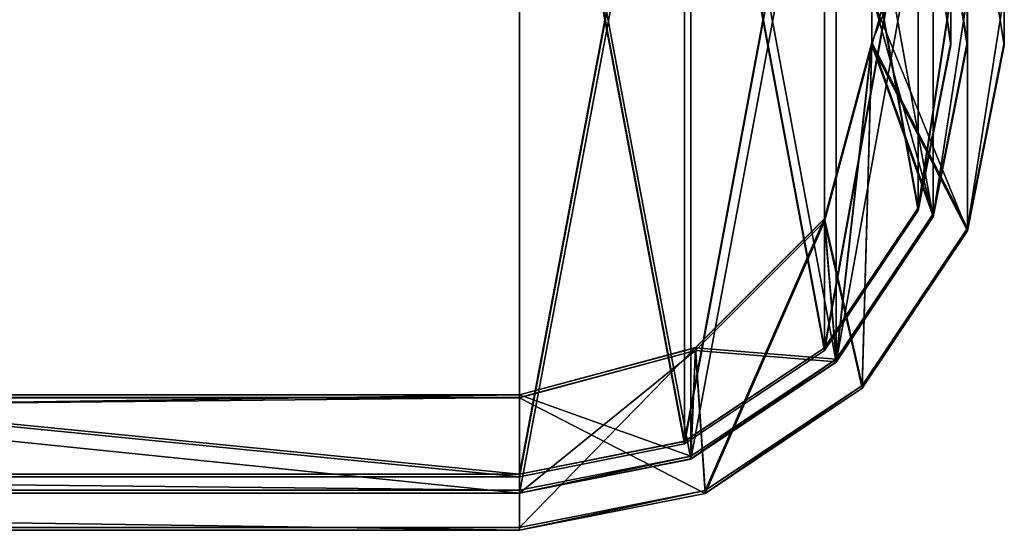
# Model space of a CAD drawing. Extents: x 3 to 633, y 0 to 102.
# Tile 7 of 8: x 572 to 633, y 0 to 32. Entities that reach past the tile are written whole.
import ezdxf

# ---------------------------------------------------------------- set-up
doc = ezdxf.new("R2010")
doc.units = 0
doc.header["$LTSCALE"] = 25.4
doc.layers.get('0').update_dxf_attribs({"color": 13, "linetype": 'CONTINUOUS'})

# ---------------------------------------------------------------- blocks, each defined once
blk = doc.blocks.new('SOFT-WALL-LED-60X6-7541-75')
at = {"color": 251}
for p, q in [((624.95, 30.609, 0.498), (624.95, 33.609, 0.508)), ((624.95, 30.609, 0.498), (624.95, 33.609, 0.508)), ((624.95, 30.602, 2.798), (624.95, 33.602, 2.808)), ((624.95, 30.602, 2.798), (624.95, 33.602, 2.808)), ((630.85, 33.602, 2.808), (630.85, 30.602, 2.798)), ((630.85, 33.602, 2.808), (630.85, 30.602, 2.798)), ((633.15, 30.609, 0.498), (633.15, 33.609, 0.508)), ((633.15, 30.609, 0.498), (633.15, 33.609, 0.508)), ((624.95, 30.434, 58.198), (624.95, 33.434, 58.207)), ((624.95, 30.434, 58.198), (624.95, 33.434, 58.207)), ((624.95, 33.427, 60.507), (624.95, 30.427, 60.498)), ((624.95, 33.427, 60.507), (624.95, 30.427, 60.498)), ((630.85, 30.434, 58.198), (630.85, 33.434, 58.207)), ((630.85, 30.434, 58.198), (630.85, 33.434, 58.207)), ((633.15, 33.427, 60.507), (633.15, 30.427, 60.498)), ((633.15, 33.427, 60.507), (633.15, 30.427, 60.498)), ((622.029, 19.709, 0.465), (624.95, 30.609, 0.498)), ((622.029, 19.709, 0.465), (624.95, 30.609, 0.498)), ((622.029, 19.702, 2.765), (624.95, 30.602, 2.798)), ((622.029, 19.702, 2.765), (624.95, 30.602, 2.798)), ((624.95, 30.602, 2.798), (624.95, 30.609, 0.498)), ((624.95, 30.602, 2.798), (624.95, 30.609, 0.498)), ((630.85, 30.602, 2.798), (628.741, 20.002, 2.766)), ((630.85, 30.602, 2.798), (628.741, 20.002, 2.766)), ((630.85, 30.602, 2.798), (630.85, 30.434, 58.198)), ((630.85, 30.602, 2.798), (630.85, 30.434, 58.198)), ((630.866, 19.129, 0.464), (633.15, 30.609, 0.498)), ((630.866, 19.129, 0.464), (633.15, 30.609, 0.498)), ((633.15, 30.427, 60.498), (633.15, 30.609, 0.498)), ((633.15, 30.427, 60.498), (633.15, 30.609, 0.498)), ((622.029, 19.534, 58.165), (624.95, 30.434, 58.198)), ((622.029, 19.534, 58.165), (624.95, 30.434, 58.198)), ((624.95, 30.427, 60.498), (622.029, 19.527, 60.465)), ((624.95, 30.427, 60.498), (622.029, 19.527, 60.465)), ((624.95, 30.427, 60.498), (624.95, 30.434, 58.198)), ((624.95, 30.427, 60.498), (624.95, 30.434, 58.198)), ((628.741, 19.834, 58.166), (630.85, 30.434, 58.198)), ((628.741, 19.834, 58.166), (630.85, 30.434, 58.198)), ((633.15, 30.427, 60.498), (630.866, 18.947, 60.463)), ((633.15, 30.427, 60.498), (630.866, 18.947, 60.463)), ((614.05, 11.73, 0.441), (622.029, 19.709, 0.465)), ((614.05, 11.73, 0.441), (622.029, 19.709, 0.465)), ((614.05, 11.723, 2.741), (622.029, 19.702, 2.765)), ((614.05, 11.723, 2.741), (622.029, 19.702, 2.765)), ((614.05, 11.555, 58.141), (622.029, 19.534, 58.165)), ((614.05, 11.555, 58.141), (622.029, 19.534, 58.165)), ((622.029, 19.527, 60.465), (614.05, 11.548, 60.441)), ((622.029, 19.527, 60.465), (614.05, 11.548, 60.441)), ((622.029, 19.709, 0.465), (622.029, 19.702, 2.765)), ((622.029, 19.709, 0.465), (622.029, 19.702, 2.765)), ((622.029, 19.527, 60.465), (622.029, 19.534, 58.165)), ((622.029, 19.527, 60.465), (622.029, 19.534, 58.165)), ((628.741, 20.002, 2.766), (622.737, 11.015, 2.739)), ((628.741, 20.002, 2.766), (622.737, 11.015, 2.739)), ((622.737, 10.847, 58.139), (628.741, 19.834, 58.166)), ((622.737, 10.847, 58.139), (628.741, 19.834, 58.166)), ((628.741, 19.834, 58.166), (628.741, 20.002, 2.766)), ((628.741, 19.834, 58.166), (628.741, 20.002, 2.766)), ((624.363, 9.396, 0.434), (630.866, 19.129, 0.464)), ((624.363, 9.396, 0.434), (630.866, 19.129, 0.464)), ((630.866, 18.947, 60.463), (624.363, 9.214, 60.434)), ((630.866, 18.947, 60.463), (624.363, 9.214, 60.434)), ((630.866, 18.947, 60.463), (630.866, 19.129, 0.464)), ((630.866, 18.947, 60.463), (630.866, 19.129, 0.464)), ((603.15, 8.809, 0.432), (614.05, 11.73, 0.441)), ((603.15, 8.809, 0.432), (614.05, 11.73, 0.441)), ((603.15, 8.802, 2.732), (614.05, 11.723, 2.741)), ((603.15, 8.802, 2.732), (614.05, 11.723, 2.741)), ((614.05, 11.73, 0.441), (614.05, 11.723, 2.741)), ((614.05, 11.73, 0.441), (614.05, 11.723, 2.741)), ((603.15, 8.634, 58.132), (614.05, 11.555, 58.141)), ((603.15, 8.634, 58.132), (614.05, 11.555, 58.141)), ((614.05, 11.548, 60.441), (603.15, 8.627, 60.432)), ((614.05, 11.548, 60.441), (603.15, 8.627, 60.432)), ((622.737, 11.015, 2.739), (613.75, 5.011, 2.721)), ((622.737, 11.015, 2.739), (613.75, 5.011, 2.721)), ((614.05, 11.548, 60.441), (614.05, 11.555, 58.141)), ((614.05, 11.548, 60.441), (614.05, 11.555, 58.141)), ((622.737, 10.847, 58.139), (622.737, 11.015, 2.739)), ((622.737, 10.847, 58.139), (622.737, 11.015, 2.739)), ((613.75, 4.843, 58.121), (622.737, 10.847, 58.139)), ((613.75, 4.843, 58.121), (622.737, 10.847, 58.139)), ((614.63, 2.893, 0.414), (624.363, 9.396, 0.434)), ((614.63, 2.893, 0.414), (624.363, 9.396, 0.434)), ((624.363, 9.214, 60.434), (614.63, 2.711, 60.414)), ((624.363, 9.214, 60.434), (614.63, 2.711, 60.414)), ((624.363, 9.214, 60.434), (624.363, 9.396, 0.434)), ((624.363, 9.214, 60.434), (624.363, 9.396, 0.434)), ((33.15, 8.809, 0.432), (603.15, 8.809, 0.432)), ((33.15, 8.809, 0.432), (603.15, 8.809, 0.432)), ((33.15, 8.802, 2.732), (603.15, 8.802, 2.732)), ((33.15, 8.802, 2.732), (603.15, 8.802, 2.732)), ((33.15, 8.634, 58.132), (603.15, 8.634, 58.132)), ((33.15, 8.634, 58.132), (603.15, 8.634, 58.132)), ((603.15, 8.627, 60.432), (33.15, 8.627, 60.432)), ((603.15, 8.627, 60.432), (33.15, 8.627, 60.432)), ((603.15, 8.802, 2.732), (603.15, 8.809, 0.432)), ((603.15, 8.802, 2.732), (603.15, 8.809, 0.432)), ((603.15, 8.627, 60.432), (603.15, 8.634, 58.132)), ((603.15, 8.627, 60.432), (603.15, 8.634, 58.132)), ((613.75, 5.011, 2.721), (603.15, 2.902, 2.714)), ((613.75, 5.011, 2.721), (603.15, 2.902, 2.714)), ((613.75, 4.843, 58.121), (613.75, 5.011, 2.721)), ((613.75, 4.843, 58.121), (613.75, 5.011, 2.721)), ((603.15, 2.734, 58.114), (613.75, 4.843, 58.121)), ((603.15, 2.734, 58.114), (613.75, 4.843, 58.121)), ((603.15, 2.902, 2.714), (33.15, 2.902, 2.714)), ((603.15, 2.902, 2.714), (33.15, 2.902, 2.714)), ((33.15, 2.734, 58.114), (603.15, 2.734, 58.114)), ((33.15, 2.734, 58.114), (603.15, 2.734, 58.114)), ((603.15, 2.902, 2.714), (603.15, 2.734, 58.114)), ((603.15, 2.902, 2.714), (603.15, 2.734, 58.114)), ((603.15, 0.609, 0.407), (614.63, 2.893, 0.414)), ((603.15, 0.609, 0.407), (614.63, 2.893, 0.414)), ((614.63, 2.711, 60.414), (603.15, 0.427, 60.407)), ((614.63, 2.711, 60.414), (603.15, 0.427, 60.407)), ((614.63, 2.711, 60.414), (614.63, 2.893, 0.414)), ((614.63, 2.711, 60.414), (614.63, 2.893, 0.414)), ((33.15, 0.609, 0.407), (603.15, 0.609, 0.407)), ((33.15, 0.609, 0.407), (603.15, 0.609, 0.407)), ((603.15, 0.427, 60.407), (603.15, 0.609, 0.407)), ((603.15, 0.427, 60.407), (603.15, 0.609, 0.407)), ((603.15, 0.427, 60.407), (33.15, 0.427, 60.407)), ((603.15, 0.427, 60.407), (33.15, 0.427, 60.407))]:
    blk.add_line(p, q, dxfattribs=at)
at = {"color": 7}
for p, q in [((629.85, 30.601, 3.298), (629.85, 33.601, 3.308)), ((629.85, 30.601, 3.298), (629.85, 33.601, 3.308)), ((629.85, 33.598, 4.308), (629.85, 30.598, 4.298)), ((629.85, 33.598, 4.308), (629.85, 30.598, 4.298)), ((630.85, 30.426, 60.998), (630.85, 33.426, 61.007)), ((630.85, 30.426, 60.998), (630.85, 33.426, 61.007)), ((630.85, 33.423, 62.007), (630.85, 30.423, 61.998)), ((630.85, 33.423, 62.007), (630.85, 30.423, 61.998)), ((627.818, 20.383, 3.267), (629.85, 30.601, 3.298)), ((627.818, 20.383, 3.267), (629.85, 30.601, 3.298)), ((629.85, 30.598, 4.298), (627.818, 20.38, 4.267)), ((629.85, 30.598, 4.298), (627.818, 20.38, 4.267)), ((629.85, 30.601, 3.298), (629.85, 30.598, 4.298)), ((629.85, 30.601, 3.298), (629.85, 30.598, 4.298)), ((628.741, 19.825, 60.966), (630.85, 30.426, 60.998)), ((628.741, 19.825, 60.966), (630.85, 30.426, 60.998)), ((630.85, 30.423, 61.998), (628.741, 19.822, 61.966)), ((630.85, 30.423, 61.998), (628.741, 19.822, 61.966)), ((630.85, 30.426, 60.998), (630.85, 30.423, 61.998)), ((630.85, 30.426, 60.998), (630.85, 30.423, 61.998)), ((622.03, 11.721, 3.241), (627.818, 20.383, 3.267)), ((622.03, 11.721, 3.241), (627.818, 20.383, 3.267)), ((627.818, 20.38, 4.267), (622.03, 11.718, 4.241)), ((627.818, 20.38, 4.267), (622.03, 11.718, 4.241)), ((627.818, 20.383, 3.267), (627.818, 20.38, 4.267)), ((627.818, 20.383, 3.267), (627.818, 20.38, 4.267)), ((622.737, 10.839, 60.939), (628.741, 19.825, 60.966)), ((622.737, 10.839, 60.939), (628.741, 19.825, 60.966)), ((628.741, 19.822, 61.966), (622.737, 10.836, 61.939)), ((628.741, 19.822, 61.966), (622.737, 10.836, 61.939)), ((628.741, 19.825, 60.966), (628.741, 19.822, 61.966)), ((628.741, 19.825, 60.966), (628.741, 19.822, 61.966)), ((613.368, 5.933, 3.224), (622.03, 11.721, 3.241)), ((613.368, 5.933, 3.224), (622.03, 11.721, 3.241)), ((622.03, 11.718, 4.241), (613.368, 5.93, 4.224)), ((622.03, 11.718, 4.241), (613.368, 5.93, 4.224)), ((622.03, 11.721, 3.241), (622.03, 11.718, 4.241)), ((622.03, 11.721, 3.241), (622.03, 11.718, 4.241)), ((613.75, 4.834, 60.92), (622.737, 10.839, 60.939)), ((613.75, 4.834, 60.92), (622.737, 10.839, 60.939)), ((622.737, 10.836, 61.939), (613.75, 4.831, 61.92)), ((622.737, 10.836, 61.939), (613.75, 4.831, 61.92)), ((622.737, 10.839, 60.939), (622.737, 10.836, 61.939)), ((622.737, 10.839, 60.939), (622.737, 10.836, 61.939)), ((603.15, 3.901, 3.217), (613.368, 5.933, 3.224)), ((603.15, 3.901, 3.217), (613.368, 5.933, 3.224)), ((613.368, 5.93, 4.224), (603.15, 3.898, 4.217)), ((613.368, 5.93, 4.224), (603.15, 3.898, 4.217)), ((613.368, 5.933, 3.224), (613.368, 5.93, 4.224)), ((613.368, 5.933, 3.224), (613.368, 5.93, 4.224)), ((603.15, 2.726, 60.914), (613.75, 4.834, 60.92)), ((603.15, 2.726, 60.914), (613.75, 4.834, 60.92)), ((613.75, 4.831, 61.92), (603.15, 2.723, 61.914)), ((613.75, 4.831, 61.92), (603.15, 2.723, 61.914)), ((613.75, 4.834, 60.92), (613.75, 4.831, 61.92)), ((613.75, 4.834, 60.92), (613.75, 4.831, 61.92)), ((33.15, 3.901, 3.217), (603.15, 3.901, 3.217)), ((33.15, 3.901, 3.217), (603.15, 3.901, 3.217)), ((603.15, 3.898, 4.217), (33.15, 3.898, 4.217)), ((603.15, 3.898, 4.217), (33.15, 3.898, 4.217)), ((603.15, 3.901, 3.217), (603.15, 3.898, 4.217)), ((603.15, 3.901, 3.217), (603.15, 3.898, 4.217)), ((33.15, 2.726, 60.914), (603.15, 2.726, 60.914)), ((33.15, 2.726, 60.914), (603.15, 2.726, 60.914)), ((603.15, 2.723, 61.914), (33.15, 2.723, 61.914)), ((603.15, 2.723, 61.914), (33.15, 2.723, 61.914)), ((603.15, 2.726, 60.914), (603.15, 2.723, 61.914)), ((603.15, 2.726, 60.914), (603.15, 2.723, 61.914))]:
    blk.add_line(p, q, dxfattribs=at)
at = {"color": 0}
for p, q in [((629.85, 30.439, 56.698), (629.85, 33.439, 56.707)), ((629.85, 30.439, 56.698), (629.85, 33.439, 56.707)), ((629.85, 33.436, 57.707), (629.85, 30.436, 57.698)), ((629.85, 33.436, 57.707), (629.85, 30.436, 57.698)), ((627.818, 20.221, 56.667), (629.85, 30.439, 56.698)), ((627.818, 20.221, 56.667), (629.85, 30.439, 56.698)), ((629.85, 30.436, 57.698), (627.818, 20.218, 57.667)), ((629.85, 30.436, 57.698), (627.818, 20.218, 57.667)), ((629.85, 30.439, 56.698), (629.85, 30.436, 57.698)), ((629.85, 30.439, 56.698), (629.85, 30.436, 57.698)), ((622.03, 11.559, 56.641), (627.818, 20.221, 56.667)), ((622.03, 11.559, 56.641), (627.818, 20.221, 56.667)), ((627.818, 20.218, 57.667), (622.03, 11.556, 57.641)), ((627.818, 20.218, 57.667), (622.03, 11.556, 57.641)), ((627.818, 20.218, 57.667), (627.818, 20.221, 56.667)), ((627.818, 20.218, 57.667), (627.818, 20.221, 56.667)), ((613.368, 5.771, 56.623), (622.03, 11.559, 56.641)), ((613.368, 5.771, 56.623), (622.03, 11.559, 56.641)), ((622.03, 11.556, 57.641), (613.368, 5.768, 57.623)), ((622.03, 11.556, 57.641), (613.368, 5.768, 57.623)), ((622.03, 11.556, 57.641), (622.03, 11.559, 56.641)), ((622.03, 11.556, 57.641), (622.03, 11.559, 56.641)), ((603.15, 3.739, 56.617), (613.368, 5.771, 56.623)), ((603.15, 3.739, 56.617), (613.368, 5.771, 56.623)), ((613.368, 5.768, 57.623), (603.15, 3.736, 57.617)), ((613.368, 5.768, 57.623), (603.15, 3.736, 57.617)), ((613.368, 5.768, 57.623), (613.368, 5.771, 56.623)), ((613.368, 5.768, 57.623), (613.368, 5.771, 56.623)), ((33.15, 3.739, 56.617), (603.15, 3.739, 56.617)), ((33.15, 3.739, 56.617), (603.15, 3.739, 56.617)), ((603.15, 3.736, 57.617), (33.15, 3.736, 57.617)), ((603.15, 3.736, 57.617), (33.15, 3.736, 57.617)), ((603.15, 3.739, 56.617), (603.15, 3.736, 57.617)), ((603.15, 3.739, 56.617), (603.15, 3.736, 57.617))]:
    blk.add_line(p, q, dxfattribs=at)
at = {"color": 251}
mesh = blk.add_polyface(dxfattribs=at)
corners = [(5.434, 45.09, 0.542), (3.15, 30.609, 0.498), (3.15, 33.609, 0.508), (5.434, 19.129, 0.464), (11.937, 54.822, 0.572), (11.35, 33.609, 0.508), (14.271, 44.509, 0.541), (21.669, 61.325, 0.592), (22.25, 52.488, 0.565), (33.15, 63.609, 0.599), (33.15, 55.409, 0.574), (603.15, 63.609, 0.599), (603.15, 55.409, 0.574), (614.63, 61.325, 0.592), (614.05, 52.488, 0.565), (622.029, 44.509, 0.541), (624.363, 54.822, 0.572), (624.95, 33.609, 0.508), (630.866, 45.09, 0.542), (624.95, 30.609, 0.498), (11.35, 30.609, 0.498), (11.937, 9.396, 0.434), (14.271, 19.709, 0.465), (21.669, 2.893, 0.414), (22.25, 11.73, 0.441), (33.15, 0.609, 0.407), (33.15, 8.809, 0.432), (603.15, 8.809, 0.432), (603.15, 0.609, 0.407), (614.05, 11.73, 0.441), (614.63, 2.893, 0.414), (622.029, 19.709, 0.465), (624.363, 9.396, 0.434), (630.866, 19.129, 0.464), (633.15, 33.609, 0.508), (633.15, 30.609, 0.498)]
mesh.append_faces([[corners[k] for k in face] for face in [(0, 1, 2), (33, 34, 35)]], dxfattribs={"vtx0": -1, "color": 251})
mesh.append_faces([[corners[k] for k in face] for face in [(1, 0, 3), (5, 4, 6), (6, 7, 8), (8, 9, 10), (10, 11, 12), (12, 13, 14), (14, 13, 15), (15, 16, 17), (17, 18, 19), (3, 20, 21), (20, 3, 5), (21, 22, 23), (23, 24, 25), (25, 27, 28), (28, 29, 30), (30, 31, 32), (32, 19, 33)]], dxfattribs={"vtx0": -1, "vtx1": -1, "color": 251})
mesh.append_faces([[corners[k] for k in face] for face in [(3, 4, 5), (33, 19, 18)]], dxfattribs={"vtx0": -1, "vtx1": -1, "vtx2": -1, "color": 251})
mesh.append_faces([[corners[k] for k in face] for face in [(3, 0, 4), (6, 4, 7), (8, 7, 9), (10, 9, 11), (12, 11, 13), (15, 13, 16), (17, 16, 18), (21, 20, 22), (23, 22, 24), (25, 24, 26), (25, 26, 27), (28, 27, 29), (30, 29, 31), (32, 31, 19), (33, 18, 34)]], dxfattribs={"vtx0": -1, "vtx2": -1, "color": 251})
mesh = blk.add_polyface(dxfattribs=at)
corners = [(5.434, 18.947, 60.463), (3.15, 33.427, 60.507), (3.15, 30.427, 60.498), (5.434, 44.908, 60.542), (11.937, 9.214, 60.434), (11.35, 30.427, 60.498), (14.271, 19.527, 60.465), (21.669, 2.711, 60.414), (22.25, 11.548, 60.441), (33.15, 0.427, 60.407), (33.15, 8.627, 60.432), (603.15, 0.427, 60.407), (603.15, 8.627, 60.432), (614.63, 2.711, 60.414), (614.05, 11.548, 60.441), (622.029, 19.527, 60.465), (624.363, 9.214, 60.434), (624.95, 30.427, 60.498), (630.866, 18.947, 60.463), (624.95, 33.427, 60.507), (11.35, 33.427, 60.507), (11.937, 54.64, 60.572), (14.271, 44.327, 60.54), (21.669, 61.143, 60.591), (22.25, 52.306, 60.565), (33.15, 63.427, 60.598), (33.15, 55.227, 60.573), (603.15, 55.227, 60.573), (603.15, 63.427, 60.598), (614.05, 52.306, 60.565), (614.63, 61.143, 60.591), (622.029, 44.327, 60.54), (624.363, 54.64, 60.572), (630.866, 44.908, 60.542), (633.15, 30.427, 60.498), (633.15, 33.427, 60.507)]
mesh.append_faces([[corners[k] for k in face] for face in [(0, 1, 2), (33, 34, 35)]], dxfattribs={"vtx0": -1, "color": 251})
mesh.append_faces([[corners[k] for k in face] for face in [(1, 0, 3), (5, 4, 6), (6, 7, 8), (8, 9, 10), (10, 11, 12), (12, 13, 14), (14, 13, 15), (15, 16, 17), (17, 18, 19), (3, 20, 21), (20, 3, 5), (21, 22, 23), (23, 24, 25), (25, 27, 28), (28, 29, 30), (30, 31, 32), (32, 19, 33)]], dxfattribs={"vtx0": -1, "vtx1": -1, "color": 251})
mesh.append_faces([[corners[k] for k in face] for face in [(3, 4, 5), (33, 19, 18)]], dxfattribs={"vtx0": -1, "vtx1": -1, "vtx2": -1, "color": 251})
mesh.append_faces([[corners[k] for k in face] for face in [(3, 0, 4), (6, 4, 7), (8, 7, 9), (10, 9, 11), (12, 11, 13), (15, 13, 16), (17, 16, 18), (21, 20, 22), (23, 22, 24), (25, 24, 26), (25, 26, 27), (28, 27, 29), (30, 29, 31), (32, 31, 19), (33, 18, 34)]], dxfattribs={"vtx0": -1, "vtx2": -1, "color": 251})
mesh = blk.add_polyface(dxfattribs=at)
corners = [(7.559, 20.002, 2.766), (5.45, 33.602, 2.808), (5.45, 30.602, 2.798), (7.559, 44.202, 2.84), (13.563, 11.015, 2.739), (11.35, 30.602, 2.798), (14.271, 19.702, 2.765), (22.55, 5.011, 2.721), (22.25, 11.723, 2.741), (33.15, 8.802, 2.732), (33.15, 2.902, 2.714), (603.15, 2.902, 2.714), (603.15, 8.802, 2.732), (613.75, 5.011, 2.721), (614.05, 11.723, 2.741), (622.737, 11.015, 2.739), (622.029, 19.702, 2.765), (624.95, 30.602, 2.798), (628.741, 20.002, 2.766), (624.95, 33.602, 2.808), (11.35, 33.602, 2.808), (13.563, 53.189, 2.867), (14.271, 44.502, 2.841), (22.55, 59.193, 2.885), (22.25, 52.481, 2.865), (33.15, 55.402, 2.874), (33.15, 61.302, 2.892), (603.15, 55.402, 2.874), (603.15, 61.302, 2.892), (614.05, 52.481, 2.865), (613.75, 59.193, 2.885), (622.737, 53.189, 2.867), (622.029, 44.502, 2.841), (628.741, 44.202, 2.84), (630.85, 30.602, 2.798), (630.85, 33.602, 2.808)]
mesh.append_faces([[corners[k] for k in face] for face in [(0, 1, 2), (33, 34, 35)]], dxfattribs={"vtx0": -1, "color": 251})
mesh.append_faces([[corners[k] for k in face] for face in [(1, 0, 3), (5, 4, 6), (6, 7, 8), (8, 7, 9), (9, 11, 12), (12, 13, 14), (14, 15, 16), (16, 15, 17), (17, 18, 19), (3, 20, 21), (20, 3, 5), (21, 22, 23), (23, 25, 26), (26, 27, 28), (28, 29, 30), (30, 29, 31), (31, 19, 33)]], dxfattribs={"vtx0": -1, "vtx1": -1, "color": 251})
mesh.append_faces([[corners[k] for k in face] for face in [(3, 4, 5), (33, 19, 18)]], dxfattribs={"vtx0": -1, "vtx1": -1, "vtx2": -1, "color": 251})
mesh.append_faces([[corners[k] for k in face] for face in [(3, 0, 4), (6, 4, 7), (9, 7, 10), (9, 10, 11), (12, 11, 13), (14, 13, 15), (17, 15, 18), (21, 20, 22), (23, 22, 24), (23, 24, 25), (26, 25, 27), (28, 27, 29), (31, 29, 32), (31, 32, 19), (33, 18, 34)]], dxfattribs={"vtx0": -1, "vtx2": -1, "color": 251})
mesh = blk.add_polyface(dxfattribs=at)
corners = [(7.559, 44.034, 58.239), (5.45, 30.434, 58.198), (5.45, 33.434, 58.207), (7.559, 19.834, 58.166), (13.563, 53.021, 58.267), (11.35, 33.434, 58.207), (14.271, 44.334, 58.24), (22.55, 59.025, 58.285), (22.25, 52.313, 58.265), (33.15, 55.234, 58.273), (33.15, 61.134, 58.291), (603.15, 61.134, 58.291), (603.15, 55.234, 58.273), (613.75, 59.025, 58.285), (614.05, 52.313, 58.265), (622.737, 53.021, 58.267), (622.029, 44.334, 58.24), (624.95, 33.434, 58.207), (628.741, 44.034, 58.239), (624.95, 30.434, 58.198), (11.35, 30.434, 58.198), (13.563, 10.847, 58.139), (14.271, 19.534, 58.165), (22.55, 4.843, 58.121), (22.25, 11.555, 58.141), (33.15, 8.634, 58.132), (33.15, 2.734, 58.114), (603.15, 8.634, 58.132), (603.15, 2.734, 58.114), (614.05, 11.555, 58.141), (613.75, 4.843, 58.121), (622.737, 10.847, 58.139), (622.029, 19.534, 58.165), (628.741, 19.834, 58.166), (630.85, 33.434, 58.207), (630.85, 30.434, 58.198)]
mesh.append_faces([[corners[k] for k in face] for face in [(0, 1, 2), (33, 34, 35)]], dxfattribs={"vtx0": -1, "color": 251})
mesh.append_faces([[corners[k] for k in face] for face in [(1, 0, 3), (5, 4, 6), (6, 7, 8), (8, 7, 9), (9, 11, 12), (12, 13, 14), (14, 15, 16), (16, 15, 17), (17, 18, 19), (3, 20, 21), (20, 3, 5), (21, 22, 23), (23, 25, 26), (26, 27, 28), (28, 29, 30), (30, 29, 31), (31, 19, 33)]], dxfattribs={"vtx0": -1, "vtx1": -1, "color": 251})
mesh.append_faces([[corners[k] for k in face] for face in [(3, 4, 5), (33, 19, 18)]], dxfattribs={"vtx0": -1, "vtx1": -1, "vtx2": -1, "color": 251})
mesh.append_faces([[corners[k] for k in face] for face in [(3, 0, 4), (6, 4, 7), (9, 7, 10), (9, 10, 11), (12, 11, 13), (14, 13, 15), (17, 15, 18), (21, 20, 22), (23, 22, 24), (23, 24, 25), (26, 25, 27), (28, 27, 29), (31, 29, 32), (31, 32, 19), (33, 18, 34)]], dxfattribs={"vtx0": -1, "vtx2": -1, "color": 251})
at = {"color": 7}
mesh = blk.add_polyface(dxfattribs=at)
corners = [(7.559, 44.026, 61.039), (5.45, 30.426, 60.998), (5.45, 33.426, 61.007), (7.559, 19.825, 60.966), (13.563, 53.012, 61.067), (13.563, 10.839, 60.939), (22.55, 59.017, 61.085), (22.55, 4.834, 60.92), (33.15, 61.125, 61.091), (33.15, 2.726, 60.914), (603.15, 61.125, 61.091), (603.15, 2.726, 60.914), (613.75, 59.017, 61.085), (613.75, 4.834, 60.92), (622.737, 53.012, 61.067), (622.737, 10.839, 60.939), (628.741, 44.026, 61.039), (628.741, 19.825, 60.966), (630.85, 33.426, 61.007), (630.85, 30.426, 60.998)]
mesh.append_faces([[corners[k] for k in face] for face in [(0, 1, 2), (17, 18, 19)]], dxfattribs={"vtx0": -1, "color": 7})
mesh.append_faces([[corners[k] for k in face] for face in [(1, 0, 3), (3, 4, 5), (5, 6, 7), (7, 8, 9), (9, 10, 11), (11, 12, 13), (13, 14, 15), (15, 16, 17)]], dxfattribs={"vtx0": -1, "vtx1": -1, "color": 7})
mesh.append_faces([[corners[k] for k in face] for face in [(3, 0, 4), (5, 4, 6), (7, 6, 8), (9, 8, 10), (11, 10, 12), (13, 12, 14), (15, 14, 16), (17, 16, 18)]], dxfattribs={"vtx0": -1, "vtx2": -1, "color": 7})
mesh = blk.add_polyface(dxfattribs=at)
corners = [(7.559, 19.822, 61.966), (5.45, 33.423, 62.007), (5.45, 30.423, 61.998), (7.559, 44.023, 62.039), (13.563, 10.836, 61.939), (13.563, 53.009, 62.067), (22.55, 4.831, 61.92), (22.55, 59.014, 62.085), (33.15, 2.723, 61.914), (33.15, 61.122, 62.091), (603.15, 2.723, 61.914), (603.15, 61.122, 62.091), (613.75, 4.831, 61.92), (613.75, 59.014, 62.085), (622.737, 10.836, 61.939), (622.737, 53.009, 62.067), (628.741, 19.822, 61.966), (628.741, 44.023, 62.039), (630.85, 30.423, 61.998), (630.85, 33.423, 62.007)]
mesh.append_faces([[corners[k] for k in face] for face in [(0, 1, 2), (17, 18, 19)]], dxfattribs={"vtx0": -1, "color": 7})
mesh.append_faces([[corners[k] for k in face] for face in [(1, 0, 3), (3, 4, 5), (5, 6, 7), (7, 8, 9), (9, 10, 11), (11, 12, 13), (13, 14, 15), (15, 16, 17)]], dxfattribs={"vtx0": -1, "vtx1": -1, "color": 7})
mesh.append_faces([[corners[k] for k in face] for face in [(3, 0, 4), (5, 4, 6), (7, 6, 8), (9, 8, 10), (11, 10, 12), (13, 12, 14), (15, 14, 16), (17, 16, 18)]], dxfattribs={"vtx0": -1, "vtx2": -1, "color": 7})
mesh = blk.add_polyface(dxfattribs=at)
corners = [(8.482, 43.818, 3.339), (6.45, 30.601, 3.298), (6.45, 33.601, 3.308), (8.482, 20.383, 3.267), (14.27, 52.48, 3.365), (14.27, 11.721, 3.241), (22.932, 58.268, 3.382), (22.932, 5.933, 3.224), (33.15, 60.3, 3.389), (33.15, 3.901, 3.217), (603.15, 60.3, 3.389), (603.15, 3.901, 3.217), (613.368, 58.268, 3.382), (613.368, 5.933, 3.224), (622.03, 52.48, 3.365), (622.03, 11.721, 3.241), (627.818, 43.818, 3.339), (627.818, 20.383, 3.267), (629.85, 33.601, 3.308), (629.85, 30.601, 3.298)]
mesh.append_faces([[corners[k] for k in face] for face in [(0, 1, 2), (17, 18, 19)]], dxfattribs={"vtx0": -1, "color": 7})
mesh.append_faces([[corners[k] for k in face] for face in [(1, 0, 3), (3, 4, 5), (5, 6, 7), (7, 8, 9), (9, 10, 11), (11, 12, 13), (13, 14, 15), (15, 16, 17)]], dxfattribs={"vtx0": -1, "vtx1": -1, "color": 7})
mesh.append_faces([[corners[k] for k in face] for face in [(3, 0, 4), (5, 4, 6), (7, 6, 8), (9, 8, 10), (11, 10, 12), (13, 12, 14), (15, 14, 16), (17, 16, 18)]], dxfattribs={"vtx0": -1, "vtx2": -1, "color": 7})
mesh = blk.add_polyface(dxfattribs=at)
corners = [(8.482, 20.38, 4.267), (6.45, 33.598, 4.308), (6.45, 30.598, 4.298), (8.482, 43.815, 4.339), (14.27, 11.718, 4.241), (14.27, 52.477, 4.365), (22.932, 5.93, 4.224), (22.932, 58.265, 4.382), (33.15, 3.898, 4.217), (33.15, 60.297, 4.389), (603.15, 3.898, 4.217), (603.15, 60.297, 4.389), (613.368, 5.93, 4.224), (613.368, 58.265, 4.382), (622.03, 11.718, 4.241), (622.03, 52.477, 4.365), (627.818, 20.38, 4.267), (627.818, 43.815, 4.339), (629.85, 30.598, 4.298), (629.85, 33.598, 4.308)]
mesh.append_faces([[corners[k] for k in face] for face in [(0, 1, 2), (17, 18, 19)]], dxfattribs={"vtx0": -1, "color": 7})
mesh.append_faces([[corners[k] for k in face] for face in [(1, 0, 3), (3, 4, 5), (5, 6, 7), (7, 8, 9), (9, 10, 11), (11, 12, 13), (13, 14, 15), (15, 16, 17)]], dxfattribs={"vtx0": -1, "vtx1": -1, "color": 7})
mesh.append_faces([[corners[k] for k in face] for face in [(3, 0, 4), (5, 4, 6), (7, 6, 8), (9, 8, 10), (11, 10, 12), (13, 12, 14), (15, 14, 16), (17, 16, 18)]], dxfattribs={"vtx0": -1, "vtx2": -1, "color": 7})
at = {"color": 0}
mesh = blk.add_polyface(dxfattribs=at)
corners = [(8.482, 43.656, 56.738), (6.45, 30.439, 56.698), (6.45, 33.439, 56.707), (8.482, 20.221, 56.667), (14.27, 52.318, 56.765), (14.27, 11.559, 56.641), (22.932, 58.106, 56.782), (22.932, 5.771, 56.623), (33.15, 60.138, 56.788), (33.15, 3.739, 56.617), (603.15, 60.138, 56.788), (603.15, 3.739, 56.617), (613.368, 58.106, 56.782), (613.368, 5.771, 56.623), (622.03, 52.318, 56.765), (622.03, 11.559, 56.641), (627.818, 43.656, 56.738), (627.818, 20.221, 56.667), (629.85, 33.439, 56.707), (629.85, 30.439, 56.698)]
mesh.append_faces([[corners[k] for k in face] for face in [(0, 1, 2), (17, 18, 19)]], dxfattribs={"vtx0": -1, "color": 0})
mesh.append_faces([[corners[k] for k in face] for face in [(1, 0, 3), (3, 4, 5), (5, 6, 7), (7, 8, 9), (9, 10, 11), (11, 12, 13), (13, 14, 15), (15, 16, 17)]], dxfattribs={"vtx0": -1, "vtx1": -1, "color": 0})
mesh.append_faces([[corners[k] for k in face] for face in [(3, 0, 4), (5, 4, 6), (7, 6, 8), (9, 8, 10), (11, 10, 12), (13, 12, 14), (15, 14, 16), (17, 16, 18)]], dxfattribs={"vtx0": -1, "vtx2": -1, "color": 0})
mesh = blk.add_polyface(dxfattribs=at)
corners = [(8.482, 20.218, 57.667), (6.45, 33.436, 57.707), (6.45, 30.436, 57.698), (8.482, 43.653, 57.738), (14.27, 11.556, 57.641), (14.27, 52.315, 57.765), (22.932, 5.768, 57.623), (22.932, 58.103, 57.782), (33.15, 3.736, 57.617), (33.15, 60.135, 57.788), (603.15, 3.736, 57.617), (603.15, 60.135, 57.788), (613.368, 5.768, 57.623), (613.368, 58.103, 57.782), (622.03, 11.556, 57.641), (622.03, 52.315, 57.765), (627.818, 20.218, 57.667), (627.818, 43.653, 57.738), (629.85, 30.436, 57.698), (629.85, 33.436, 57.707)]
mesh.append_faces([[corners[k] for k in face] for face in [(0, 1, 2), (17, 18, 19)]], dxfattribs={"vtx0": -1, "color": 0})
mesh.append_faces([[corners[k] for k in face] for face in [(1, 0, 3), (3, 4, 5), (5, 6, 7), (7, 8, 9), (9, 10, 11), (11, 12, 13), (13, 14, 15), (15, 16, 17)]], dxfattribs={"vtx0": -1, "vtx1": -1, "color": 0})
mesh.append_faces([[corners[k] for k in face] for face in [(3, 0, 4), (5, 4, 6), (7, 6, 8), (9, 8, 10), (11, 10, 12), (13, 12, 14), (15, 14, 16), (17, 16, 18)]], dxfattribs={"vtx0": -1, "vtx2": -1, "color": 0})
at = {"color": 251}
mesh = blk.add_polyface(dxfattribs=at)
corners = [(624.95, 33.602, 2.808), (624.95, 30.609, 0.498), (624.95, 30.602, 2.798), (624.95, 33.609, 0.508)]
mesh.append_faces([[corners[k] for k in face] for face in [(0, 1, 2), (1, 0, 3)]], dxfattribs={"vtx0": -1, "color": 251})
at = {"color": 7}
mesh = blk.add_polyface(dxfattribs=at)
corners = [(629.85, 30.601, 3.298), (629.85, 33.598, 4.308), (629.85, 30.598, 4.298), (629.85, 33.601, 3.308)]
mesh.append_faces([[corners[k] for k in face] for face in [(0, 1, 2), (1, 0, 3)]], dxfattribs={"vtx0": -1, "color": 7})
at = {"color": 251}
mesh = blk.add_polyface(dxfattribs=at)
corners = [(630.85, 33.434, 58.207), (630.85, 30.602, 2.798), (630.85, 30.434, 58.198), (630.85, 33.602, 2.808)]
mesh.append_faces([[corners[k] for k in face] for face in [(0, 1, 2), (1, 0, 3)]], dxfattribs={"vtx0": -1, "color": 251})
mesh = blk.add_polyface(dxfattribs=at)
corners = [(633.15, 30.609, 0.498), (633.15, 33.427, 60.507), (633.15, 30.427, 60.498), (633.15, 33.609, 0.508)]
mesh.append_faces([[corners[k] for k in face] for face in [(0, 1, 2), (1, 0, 3)]], dxfattribs={"vtx0": -1, "color": 251})
mesh = blk.add_polyface(dxfattribs=at)
corners = [(624.95, 33.427, 60.507), (624.95, 30.434, 58.198), (624.95, 30.427, 60.498), (624.95, 33.434, 58.207)]
mesh.append_faces([[corners[k] for k in face] for face in [(0, 1, 2), (1, 0, 3)]], dxfattribs={"vtx0": -1, "color": 251})
at = {"color": 0}
mesh = blk.add_polyface(dxfattribs=at)
corners = [(629.85, 30.439, 56.698), (629.85, 33.436, 57.707), (629.85, 30.436, 57.698), (629.85, 33.439, 56.707)]
mesh.append_faces([[corners[k] for k in face] for face in [(0, 1, 2), (1, 0, 3)]], dxfattribs={"vtx0": -1, "color": 0})
at = {"color": 7}
mesh = blk.add_polyface(dxfattribs=at)
corners = [(630.85, 30.426, 60.998), (630.85, 33.423, 62.007), (630.85, 30.423, 61.998), (630.85, 33.426, 61.007)]
mesh.append_faces([[corners[k] for k in face] for face in [(0, 1, 2), (1, 0, 3)]], dxfattribs={"vtx0": -1, "color": 7})
at = {"color": 251}
mesh = blk.add_polyface(dxfattribs=at)
corners = [(624.95, 30.602, 2.798), (622.029, 19.709, 0.465), (622.029, 19.702, 2.765), (624.95, 30.609, 0.498)]
mesh.append_faces([[corners[k] for k in face] for face in [(0, 1, 2), (1, 0, 3)]], dxfattribs={"vtx0": -1, "color": 251})
at = {"color": 7}
mesh = blk.add_polyface(dxfattribs=at)
corners = [(627.818, 20.383, 3.267), (629.85, 30.598, 4.298), (627.818, 20.38, 4.267), (629.85, 30.601, 3.298)]
mesh.append_faces([[corners[k] for k in face] for face in [(0, 1, 2), (1, 0, 3)]], dxfattribs={"vtx0": -1, "color": 7})
at = {"color": 251}
mesh = blk.add_polyface(dxfattribs=at)
corners = [(630.85, 30.434, 58.198), (628.741, 20.002, 2.766), (628.741, 19.834, 58.166), (630.85, 30.602, 2.798)]
mesh.append_faces([[corners[k] for k in face] for face in [(0, 1, 2), (1, 0, 3)]], dxfattribs={"vtx0": -1, "color": 251})
mesh = blk.add_polyface(dxfattribs=at)
corners = [(630.866, 19.129, 0.464), (633.15, 30.427, 60.498), (630.866, 18.947, 60.463), (633.15, 30.609, 0.498)]
mesh.append_faces([[corners[k] for k in face] for face in [(0, 1, 2), (1, 0, 3)]], dxfattribs={"vtx0": -1, "color": 251})
mesh = blk.add_polyface(dxfattribs=at)
corners = [(624.95, 30.427, 60.498), (622.029, 19.534, 58.165), (622.029, 19.527, 60.465), (624.95, 30.434, 58.198)]
mesh.append_faces([[corners[k] for k in face] for face in [(0, 1, 2), (1, 0, 3)]], dxfattribs={"vtx0": -1, "color": 251})
at = {"color": 0}
mesh = blk.add_polyface(dxfattribs=at)
corners = [(627.818, 20.221, 56.667), (629.85, 30.436, 57.698), (627.818, 20.218, 57.667), (629.85, 30.439, 56.698)]
mesh.append_faces([[corners[k] for k in face] for face in [(0, 1, 2), (1, 0, 3)]], dxfattribs={"vtx0": -1, "color": 0})
at = {"color": 7}
mesh = blk.add_polyface(dxfattribs=at)
corners = [(628.741, 19.825, 60.966), (630.85, 30.423, 61.998), (628.741, 19.822, 61.966), (630.85, 30.426, 60.998)]
mesh.append_faces([[corners[k] for k in face] for face in [(0, 1, 2), (1, 0, 3)]], dxfattribs={"vtx0": -1, "color": 7})
mesh = blk.add_polyface(dxfattribs=at)
corners = [(622.03, 11.721, 3.241), (627.818, 20.38, 4.267), (622.03, 11.718, 4.241), (627.818, 20.383, 3.267)]
mesh.append_faces([[corners[k] for k in face] for face in [(0, 1, 2), (1, 0, 3)]], dxfattribs={"vtx0": -1, "color": 7})
at = {"color": 0}
mesh = blk.add_polyface(dxfattribs=at)
corners = [(622.03, 11.559, 56.641), (627.818, 20.218, 57.667), (622.03, 11.556, 57.641), (627.818, 20.221, 56.667)]
mesh.append_faces([[corners[k] for k in face] for face in [(0, 1, 2), (1, 0, 3)]], dxfattribs={"vtx0": -1, "color": 0})
at = {"color": 251}
mesh = blk.add_polyface(dxfattribs=at)
corners = [(622.029, 19.702, 2.765), (614.05, 11.73, 0.441), (614.05, 11.723, 2.741), (622.029, 19.709, 0.465)]
mesh.append_faces([[corners[k] for k in face] for face in [(0, 1, 2), (1, 0, 3)]], dxfattribs={"vtx0": -1, "color": 251})
mesh = blk.add_polyface(dxfattribs=at)
corners = [(622.029, 19.527, 60.465), (614.05, 11.555, 58.141), (614.05, 11.548, 60.441), (622.029, 19.534, 58.165)]
mesh.append_faces([[corners[k] for k in face] for face in [(0, 1, 2), (1, 0, 3)]], dxfattribs={"vtx0": -1, "color": 251})
mesh = blk.add_polyface(dxfattribs=at)
corners = [(628.741, 19.834, 58.166), (622.737, 11.015, 2.739), (622.737, 10.847, 58.139), (628.741, 20.002, 2.766)]
mesh.append_faces([[corners[k] for k in face] for face in [(0, 1, 2), (1, 0, 3)]], dxfattribs={"vtx0": -1, "color": 251})
at = {"color": 7}
mesh = blk.add_polyface(dxfattribs=at)
corners = [(622.737, 10.839, 60.939), (628.741, 19.822, 61.966), (622.737, 10.836, 61.939), (628.741, 19.825, 60.966)]
mesh.append_faces([[corners[k] for k in face] for face in [(0, 1, 2), (1, 0, 3)]], dxfattribs={"vtx0": -1, "color": 7})
at = {"color": 251}
mesh = blk.add_polyface(dxfattribs=at)
corners = [(624.363, 9.396, 0.434), (630.866, 18.947, 60.463), (624.363, 9.214, 60.434), (630.866, 19.129, 0.464)]
mesh.append_faces([[corners[k] for k in face] for face in [(0, 1, 2), (1, 0, 3)]], dxfattribs={"vtx0": -1, "color": 251})
mesh = blk.add_polyface(dxfattribs=at)
corners = [(603.15, 8.802, 2.732), (614.05, 11.73, 0.441), (603.15, 8.809, 0.432), (614.05, 11.723, 2.741)]
mesh.append_faces([[corners[k] for k in face] for face in [(0, 1, 2), (1, 0, 3)]], dxfattribs={"vtx0": -1, "color": 251})
at = {"color": 7}
mesh = blk.add_polyface(dxfattribs=at)
corners = [(622.03, 11.721, 3.241), (613.368, 5.93, 4.224), (613.368, 5.933, 3.224), (622.03, 11.718, 4.241)]
mesh.append_faces([[corners[k] for k in face] for face in [(0, 1, 2), (1, 0, 3)]], dxfattribs={"vtx0": -1, "color": 7})
at = {"color": 251}
mesh = blk.add_polyface(dxfattribs=at)
corners = [(603.15, 8.627, 60.432), (614.05, 11.555, 58.141), (603.15, 8.634, 58.132), (614.05, 11.548, 60.441)]
mesh.append_faces([[corners[k] for k in face] for face in [(0, 1, 2), (1, 0, 3)]], dxfattribs={"vtx0": -1, "color": 251})
at = {"color": 0}
mesh = blk.add_polyface(dxfattribs=at)
corners = [(622.03, 11.559, 56.641), (613.368, 5.768, 57.623), (613.368, 5.771, 56.623), (622.03, 11.556, 57.641)]
mesh.append_faces([[corners[k] for k in face] for face in [(0, 1, 2), (1, 0, 3)]], dxfattribs={"vtx0": -1, "color": 0})
at = {"color": 251}
mesh = blk.add_polyface(dxfattribs=at)
corners = [(613.75, 4.843, 58.121), (622.737, 11.015, 2.739), (613.75, 5.011, 2.721), (622.737, 10.847, 58.139)]
mesh.append_faces([[corners[k] for k in face] for face in [(0, 1, 2), (1, 0, 3)]], dxfattribs={"vtx0": -1, "color": 251})
at = {"color": 7}
mesh = blk.add_polyface(dxfattribs=at)
corners = [(622.737, 10.839, 60.939), (613.75, 4.831, 61.92), (613.75, 4.834, 60.92), (622.737, 10.836, 61.939)]
mesh.append_faces([[corners[k] for k in face] for face in [(0, 1, 2), (1, 0, 3)]], dxfattribs={"vtx0": -1, "color": 7})
at = {"color": 251}
mesh = blk.add_polyface(dxfattribs=at)
corners = [(624.363, 9.396, 0.434), (614.63, 2.711, 60.414), (614.63, 2.893, 0.414), (624.363, 9.214, 60.434)]
mesh.append_faces([[corners[k] for k in face] for face in [(0, 1, 2), (1, 0, 3)]], dxfattribs={"vtx0": -1, "color": 251})
mesh = blk.add_polyface(dxfattribs=at)
corners = [(33.15, 8.802, 2.732), (603.15, 8.809, 0.432), (33.15, 8.809, 0.432), (603.15, 8.802, 2.732)]
mesh.append_faces([[corners[k] for k in face] for face in [(0, 1, 2), (1, 0, 3)]], dxfattribs={"vtx0": -1, "color": 251})
mesh = blk.add_polyface(dxfattribs=at)
corners = [(33.15, 8.627, 60.432), (603.15, 8.634, 58.132), (33.15, 8.634, 58.132), (603.15, 8.627, 60.432)]
mesh.append_faces([[corners[k] for k in face] for face in [(0, 1, 2), (1, 0, 3)]], dxfattribs={"vtx0": -1, "color": 251})
at = {"color": 7}
mesh = blk.add_polyface(dxfattribs=at)
corners = [(613.368, 5.933, 3.224), (603.15, 3.898, 4.217), (603.15, 3.901, 3.217), (613.368, 5.93, 4.224)]
mesh.append_faces([[corners[k] for k in face] for face in [(0, 1, 2), (1, 0, 3)]], dxfattribs={"vtx0": -1, "color": 7})
at = {"color": 0}
mesh = blk.add_polyface(dxfattribs=at)
corners = [(613.368, 5.771, 56.623), (603.15, 3.736, 57.617), (603.15, 3.739, 56.617), (613.368, 5.768, 57.623)]
mesh.append_faces([[corners[k] for k in face] for face in [(0, 1, 2), (1, 0, 3)]], dxfattribs={"vtx0": -1, "color": 0})
at = {"color": 251}
mesh = blk.add_polyface(dxfattribs=at)
corners = [(603.15, 2.734, 58.114), (613.75, 5.011, 2.721), (603.15, 2.902, 2.714), (613.75, 4.843, 58.121)]
mesh.append_faces([[corners[k] for k in face] for face in [(0, 1, 2), (1, 0, 3)]], dxfattribs={"vtx0": -1, "color": 251})
at = {"color": 7}
mesh = blk.add_polyface(dxfattribs=at)
corners = [(613.75, 4.834, 60.92), (603.15, 2.723, 61.914), (603.15, 2.726, 60.914), (613.75, 4.831, 61.92)]
mesh.append_faces([[corners[k] for k in face] for face in [(0, 1, 2), (1, 0, 3)]], dxfattribs={"vtx0": -1, "color": 7})
mesh = blk.add_polyface(dxfattribs=at)
corners = [(603.15, 3.898, 4.217), (33.15, 3.901, 3.217), (603.15, 3.901, 3.217), (33.15, 3.898, 4.217)]
mesh.append_faces([[corners[k] for k in face] for face in [(0, 1, 2), (1, 0, 3)]], dxfattribs={"vtx0": -1, "color": 7})
at = {"color": 0}
mesh = blk.add_polyface(dxfattribs=at)
corners = [(603.15, 3.736, 57.617), (33.15, 3.739, 56.617), (603.15, 3.739, 56.617), (33.15, 3.736, 57.617)]
mesh.append_faces([[corners[k] for k in face] for face in [(0, 1, 2), (1, 0, 3)]], dxfattribs={"vtx0": -1, "color": 0})
at = {"color": 251}
mesh = blk.add_polyface(dxfattribs=at)
corners = [(33.15, 2.734, 58.114), (603.15, 2.902, 2.714), (33.15, 2.902, 2.714), (603.15, 2.734, 58.114)]
mesh.append_faces([[corners[k] for k in face] for face in [(0, 1, 2), (1, 0, 3)]], dxfattribs={"vtx0": -1, "color": 251})
at = {"color": 7}
mesh = blk.add_polyface(dxfattribs=at)
corners = [(603.15, 2.723, 61.914), (33.15, 2.726, 60.914), (603.15, 2.726, 60.914), (33.15, 2.723, 61.914)]
mesh.append_faces([[corners[k] for k in face] for face in [(0, 1, 2), (1, 0, 3)]], dxfattribs={"vtx0": -1, "color": 7})
at = {"color": 251}
mesh = blk.add_polyface(dxfattribs=at)
corners = [(614.63, 2.893, 0.414), (603.15, 0.427, 60.407), (603.15, 0.609, 0.407), (614.63, 2.711, 60.414)]
mesh.append_faces([[corners[k] for k in face] for face in [(0, 1, 2), (1, 0, 3)]], dxfattribs={"vtx0": -1, "color": 251})
mesh = blk.add_polyface(dxfattribs=at)
corners = [(603.15, 0.427, 60.407), (33.15, 0.609, 0.407), (603.15, 0.609, 0.407), (33.15, 0.427, 60.407)]
mesh.append_faces([[corners[k] for k in face] for face in [(0, 1, 2), (1, 0, 3)]], dxfattribs={"vtx0": -1, "color": 251})

msp = doc.modelspace()

# ---------------------------------------------------------------- block references
at = {"color": 0}
msp.add_blockref('SOFT-WALL-LED-60X6-7541-75', (0, 0), dxfattribs=at)

doc.saveas('drawing.dxf')
